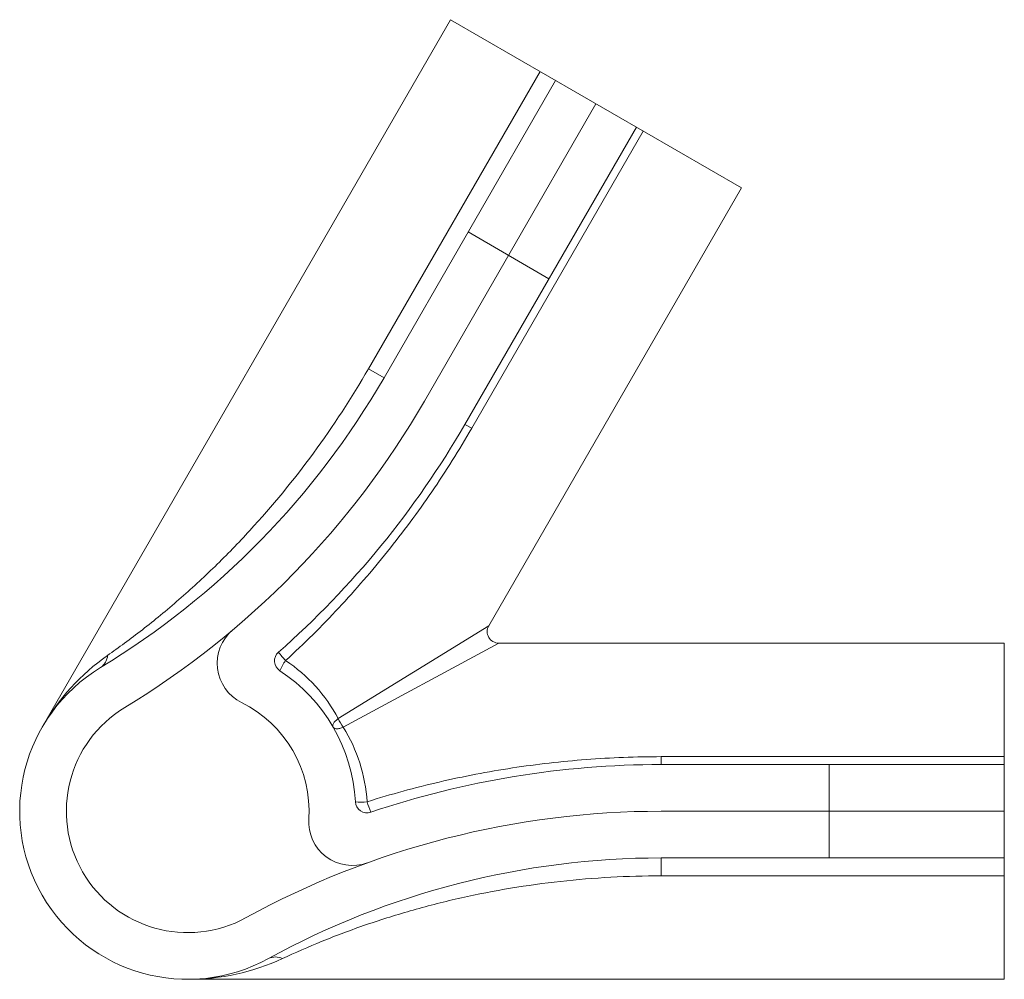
# Model space of a CAD drawing. Header units: inches. Extents: x -1.23 to 0.88, y -0.36 to 1.7.
import ezdxf

# ---------------------------------------------------------------- set-up
doc = ezdxf.new("R2010")
doc.units = ezdxf.units.IN
doc.header["$MEASUREMENT"] = 0

msp = doc.modelspace()

# ---------------------------------------------------------------- linework, layer by layer
at = {"color": 7, "linetype": 'Continuous', "lineweight": 15}
for p, q in [((-0.3118, 1.6955), (-1.1868, 0.18)), ((-0.3118, 1.6955), (0.3118, 1.3355)), ((-0.4876, 0.948), (-0.1199, 1.5848)), ((-0.4543, 0.9287), (-0.0866, 1.5655)), ((-0.3677, 0.8787), (0, 1.5155)), ((0.0866, 1.4655), (-0.2811, 0.8287)), ((0.1012, 1.4571), (-0.2664, 0.8203)), ((-0.2298, 0.3975), (0.3118, 1.3355)), ((-0.1009, 1.1408), (-0.2741, 1.2408)), ((-0.4543, 0.9287), (-0.4876, 0.948)), ((-0.2664, 0.8203), (-0.2811, 0.8287)), ((0.875, 0.36), (-0.2082, 0.36)), ((0.875, 0.36), (0.875, -0.36)), ((0.1397, 0.1), (0.1397, 0.1169)), ((0.1397, 0.1169), (0.875, 0.1169)), ((0.1397, 0.1), (0.875, 0.1)), ((0.5, -0.1), (0.5, 0.1)), ((0.875, 0), (0.1397, 0)), ((0.875, -0.1), (0.1397, -0.1)), ((0.1397, -0.1385), (0.1397, -0.1)), ((0.875, -0.1385), (0.1397, -0.1385)), ((-0.875, -0.36), (0.875, -0.36))]:
    msp.add_line(p, q, dxfattribs=at)
at = {"color": 125, "linetype": 'Continuous', "lineweight": 15}
for p, q in [((-0.5524, 0.1988), (-0.2298, 0.3975)), ((-0.2082, 0.36), (-0.5416, 0.18))]:
    msp.add_line(p, q, dxfattribs=at)
at = {"color": 7, "linetype": 'Continuous', "lineweight": 15, "flags": 128}
for points in [[(-0.5524, 0.1988), (-0.5541, 0.1975), (-0.5557, 0.1961), (-0.5571, 0.1947), (-0.5585, 0.1934), (-0.5597, 0.192), (-0.5608, 0.1906), (-0.5617, 0.1892), (-0.5625, 0.1879), (-0.5631, 0.1866), (-0.5636, 0.1853), (-0.5638, 0.1841), (-0.5639, 0.183), (-0.5639, 0.1819), (-0.5636, 0.1809), (-0.5632, 0.18)], [(-0.5632, 0.18), (-0.5627, 0.1792), (-0.5619, 0.1785), (-0.561, 0.1779), (-0.56, 0.1774), (-0.5588, 0.1771), (-0.5575, 0.1768), (-0.556, 0.1767), (-0.5545, 0.1767), (-0.5528, 0.1768), (-0.5511, 0.1771), (-0.5493, 0.1774), (-0.5474, 0.1779), (-0.5455, 0.1785), (-0.5435, 0.1792), (-0.5416, 0.18)]]:
    msp.add_lwpolyline(points, dxfattribs=at)
at = {"color": 7, "linetype": 'Continuous', "lineweight": 15}
for centre, radius, start, end in [((-1.9698, 1.8037), 1.75, 301.256, 330), ((-1.9698, 1.8037), 1.85, 301.256, 330), ((-1.9698, 1.8037), 1.95, 311.389, 330), ((-0.7178, 0.3169), 0.0938, 130.0989, 243.6187), ((-0.2082, 0.385), 0.025, 150.1701, 269.8147), ((-0.664, 0.322), 0.025, 131.389, 236.7657), ((-0.4326, 0.5355), 0.3153, 218.1483, 222.4501), ((-0.7697, -0.0591), 0.4807, 125.1906, 150.1771), ((-1.0809, 0.3362), 0.0343, 303.9899, 356.0101), ((-0.5753, 0.2564), 0.1117, 143.586, 156.414), ((-0.855, 0.0367), 0.3433, 28.1668, 56.4308), ((-0.875, 0), 0.36, 121.256, 298.744), ((-0.875, 0), 0.36, 3.2343, 56.7657), ((-0.875, 0), 0.26, 356.3813, 63.6187), ((-0.875, 0), 0.26, 121.256, 298.744), ((-0.4739, 0.2316), 0.085, 202.6874, 217.3126), ((-0.8331, -0.001), 0.3432, 3.5642, 31.8382), ((0.1397, -1.85), 1.95, 90, 108.611), ((-0.4906, 0.0217), 0.025, 183.2343, 288.611), ((-0.5031, 0.1313), 0.1117, 263.586, 276.414), ((-0.1767, 0.1202), 0.3295, 197.6424, 201.7593), ((0.1397, -1.85), 1.85, 90, 118.744), ((-0.522, -0.0223), 0.0938, 176.3813, 289.9011), ((0.1397, -1.85), 1.75, 90, 118.744), ((-0.8737, 0.1215), 0.4815, 269.8448, 294.7875), ((-0.6868, -0.3464), 0.0343, 63.9899, 116.0101)]:
    msp.add_arc(centre, radius, start, end, dxfattribs=at)
for points, knots in [([(-1.0468, 0.3338), (-1.023, 0.3504), (-0.9978, 0.3689), (-0.9592, 0.3989), (-0.9462, 0.4093), (-0.92, 0.4308), (-0.9068, 0.442), (-0.8676, 0.4761), (-0.8418, 0.4999), (-0.7911, 0.5492), (-0.7663, 0.5747), (-0.6934, 0.654), (-0.6479, 0.7095), (-0.563, 0.8251), (-0.5237, 0.8853), (-0.4876, 0.948)], [0, 0, 0, 0, 0.125, 0.125, 0.1875, 0.1875, 0.25, 0.25, 0.375, 0.375, 0.5, 0.5, 0.75, 0.75, 1, 1, 1, 1]), ([(-0.2664, 0.8203), (-0.2933, 0.7737), (-0.3218, 0.7284), (-0.382, 0.6404), (-0.4137, 0.5977), (-0.4801, 0.5148), (-0.5149, 0.4746), (-0.5876, 0.3967), (-0.6256, 0.3591), (-0.6652, 0.3227)], [0, 0, 0, 0, 0.25, 0.25, 0.5, 0.5, 0.75, 0.75, 1, 1, 1, 1]), ([(-0.4906, 0.0203), (-0.4393, 0.0365), (-0.3877, 0.0505), (-0.2839, 0.0746), (-0.2317, 0.0846), (-0.1267, 0.1007), (-0.0739, 0.1067), (0.0324, 0.1148), (0.0859, 0.1169), (0.1397, 0.1169)], [0, 0, 0, 0, 0.25, 0.25, 0.5, 0.5, 0.75, 0.75, 1, 1, 1, 1]), ([(0.1397, -0.1385), (0.0674, -0.1385), (-0.0045, -0.1424), (-0.1117, -0.1542), (-0.1474, -0.1591), (-0.2184, -0.1709), (-0.2537, -0.1777), (-0.3233, -0.1933), (-0.3577, -0.202), (-0.4255, -0.2212), (-0.459, -0.2316), (-0.5082, -0.2486), (-0.5245, -0.2544), (-0.5561, -0.2663), (-0.5716, -0.2724), (-0.6169, -0.2908), (-0.6455, -0.3034), (-0.6718, -0.3156)], [0, 0, 0, 0, 0.25, 0.25, 0.375, 0.375, 0.5, 0.5, 0.625, 0.625, 0.75, 0.75, 0.8125, 0.8125, 0.875, 0.875, 1, 1, 1, 1])]:
    msp.add_open_spline(points, degree=3, knots=knots, dxfattribs=at)

doc.saveas('drawing.dxf')
